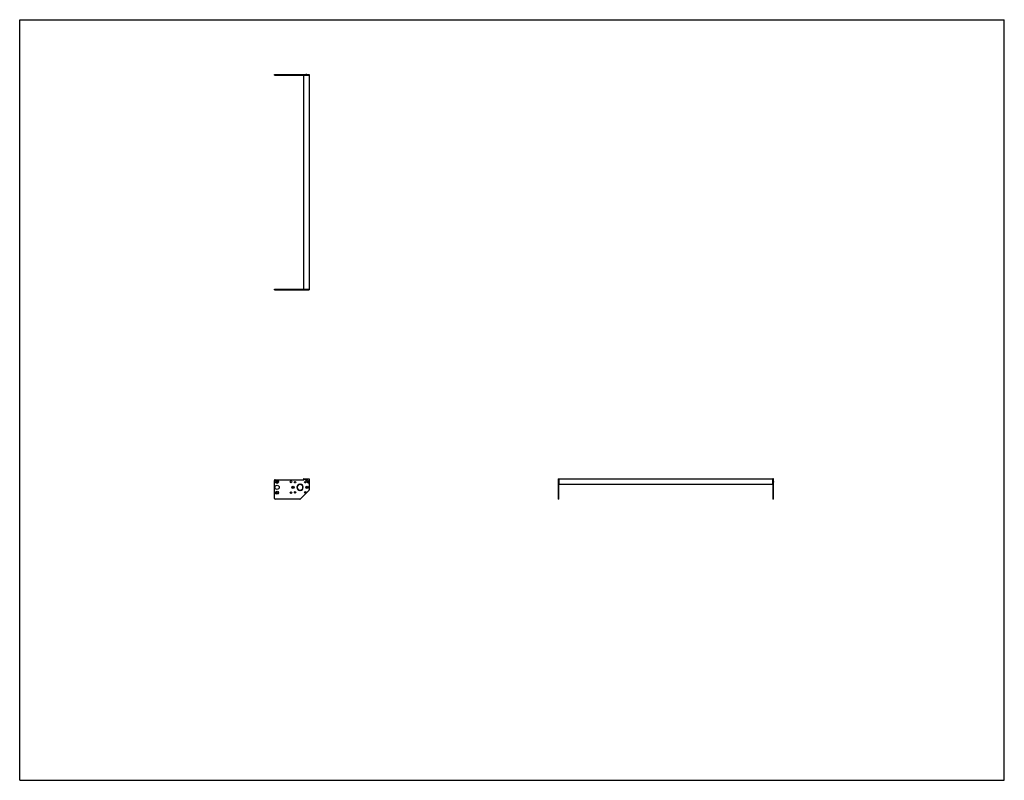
# Model space of a CAD drawing. Header units: inches. Extents: x 0 to 176, y 0 to 136.
import ezdxf

# ---------------------------------------------------------------- set-up
doc = ezdxf.new("R2010")
doc.units = ezdxf.units.IN
doc.header["$LTSCALE"] = 9.68
doc.header["$MEASUREMENT"] = 0
doc.layers.get('0').update_dxf_attribs({"linetype": 'CONTINUOUS'})
for name, color, linetype in [('350539_WW_1_BL3', 7, 'CONTINUOUS'), ('350540_1_1_BL0', 7, 'CONTINUOUS'), ('350541_1_1_BL4', 7, 'CONTINUOUS'), ('930410M_1_1_BL1', 7, 'CONTINUOUS'), ('930410M_1_1_BL2', 7, 'CONTINUOUS'), ('930410M_1_1_BL5', 7, 'CONTINUOUS'), ('930410M_1_1_BL6', 7, 'CONTINUOUS')]:
    doc.layers.add(name, color=color, linetype=linetype)

# ---------------------------------------------------------------- blocks, each defined once
blk = doc.blocks.new('350540_1_1_BL0', base_point=(70.97, 69.05))
at = {"layer": '350540_1_1_BL0', "color": 7, "linetype": 'CONTINUOUS'}
for p, q in [((45.53, 87.84), (50.71, 87.84)), ((45.53, 87.72), (45.53, 87.84)), ((45.53, 87.72), (51.16, 87.72)), ((50.81, 87.72), (50.81, 87.84)), ((50.96, 87.84), (51.75, 87.84)), ((51.3, 87.72), (51.75, 87.72)), ((51.75, 87.84), (51.75, 87.72)), ((45.53, 50.39), (45.53, 53.63)), ((45.66, 53.75), (50.81, 53.75)), ((50.09, 52.96), (50.09, 52.89)), ((50.15, 52.89), (50.15, 52.96)), ((50.81, 53.75), (50.96, 53.91)), ((50.98, 53.91), (51.72, 53.91)), ((51.75, 53.88), (51.75, 51.92)), ((96.27, 53.91), (96.27, 53.43)), ((96.27, 53.91), (96.4, 53.91)), ((96.27, 53.28), (96.27, 50.26)), ((96.4, 50.26), (96.4, 53.91)), ((50.09, 51.9), (50.09, 51.83)), ((50.15, 51.83), (50.15, 51.9)), ((51.71, 51.83), (50.18, 50.3)), ((50.09, 50.26), (45.66, 50.26)), ((96.4, 50.26), (96.27, 50.26))]:
    blk.add_line(p, q, dxfattribs=at)
for centre, radius in [((46.01, 53.36), 0.266), ((46.01, 53.36), 0.141), ((48.5, 53.36), 0.158), ((49.22, 53.3), 0.125), ((51.03, 53.3), 0.125), ((46.01, 52.39), 0.375), ((46.01, 51.43), 0.266), ((46.01, 51.43), 0.141), ((48.5, 51.43), 0.158), ((48.87, 52.39), 0.21), ((48.87, 52.39), 0.109), ((49.22, 51.49), 0.125), ((51.03, 51.49), 0.125), ((51.37, 52.39), 0.21), ((51.37, 52.39), 0.109)]:
    blk.add_circle(centre, radius, dxfattribs=at)
for centre, radius, start, end in [((45.66, 53.63), 0.125, 90, 180), ((50.12, 52.39), 0.562, 93.0572, 266.9428), ((50.12, 52.39), 0.5, 93.4398, 266.5602), ((50.12, 52.39), 0.562, 273.0572, 86.9428), ((50.12, 52.39), 0.5, 273.4398, 86.5602), ((50.98, 53.88), 0.03, 90, 135), ((51.23, 53.75), 0.175, 113.8955, 66.1045), ((51.59, 53.35), 0.175, 23.8955, 336.1045), ((51.72, 53.88), 0.03, 0, 90), ((51.63, 51.92), 0.125, 315, 360), ((45.66, 50.39), 0.125, 180, 270), ((50.09, 50.39), 0.125, 270, 315)]:
    blk.add_arc(centre, radius, start, end, dxfattribs=at)
for points, knots in [([(51.16, 87.72), (51.17, 87.72), (51.19, 87.73), (51.23, 87.74), (51.27, 87.73), (51.29, 87.72), (51.3, 87.72)], [0, 0, 0, 0, 0.250032, 0.5, 0.749967, 1, 1, 1, 1]), ([(96.27, 53.43), (96.28, 53.41), (96.29, 53.39), (96.29, 53.37), (96.29, 53.35)], [0, 0, 0, 0, 0.500151, 1, 1, 1, 1]), ([(96.29, 53.35), (96.29, 53.34), (96.29, 53.32), (96.28, 53.3), (96.27, 53.28)], [0, 0, 0, 0, 0.499848, 1, 1, 1, 1])]:
    blk.add_open_spline(points, degree=3, knots=knots, dxfattribs=at)
blk = doc.blocks.new('930410M_1_1_BL1', base_point=(73.86, 53.35))
at = {"layer": '930410M_1_1_BL1', "color": 7, "linetype": 'CONTINUOUS'}
for p, q in [((51.56, 53.4), (51.53, 53.35)), ((51.53, 53.35), (51.56, 53.31)), ((51.56, 53.4), (51.62, 53.4)), ((51.62, 53.31), (51.56, 53.31)), ((51.65, 53.35), (51.62, 53.4)), ((51.62, 53.31), (51.65, 53.35)), ((96.27, 53.42), (96.27, 53.29)), ((96.29, 53.32), (96.29, 53.39))]:
    blk.add_line(p, q, dxfattribs=at)
blk.add_circle((51.59, 53.35), 0.157, dxfattribs=at)
blk = doc.blocks.new('930410M_1_1_BL2', base_point=(51.23, 70.66))
at = {"layer": '930410M_1_1_BL2', "color": 7, "linetype": 'CONTINUOUS'}
for p, q in [((51.17, 87.72), (51.3, 87.72)), ((51.26, 87.73), (51.2, 87.73)), ((51.2, 53.8), (51.17, 53.75)), ((51.17, 53.75), (51.2, 53.71)), ((51.2, 53.8), (51.26, 53.8)), ((51.26, 53.71), (51.2, 53.71)), ((51.29, 53.75), (51.26, 53.8)), ((51.26, 53.71), (51.29, 53.75))]:
    blk.add_line(p, q, dxfattribs=at)
blk.add_circle((51.23, 53.75), 0.157, dxfattribs=at)
blk = doc.blocks.new('350539_WW_1_BL3', base_point=(92.67, 89.5))
at = {"layer": '350539_WW_1_BL3', "color": 7, "linetype": 'CONTINUOUS'}
for p, q in [((50.71, 126.08), (50.71, 87.84)), ((50.71, 126.08), (51.75, 126.08)), ((51.75, 126.08), (51.75, 87.84)), ((50.71, 87.84), (51.75, 87.84)), ((50.77, 53.91), (50.98, 53.91)), ((96.4, 53.91), (96.4, 52.92)), ((96.4, 53.91), (134.64, 53.91)), ((134.64, 52.92), (96.4, 52.92)), ((134.64, 52.95), (134.64, 53.91))]:
    blk.add_line(p, q, dxfattribs=at)
for centre, radius, start, end in [((50.77, 53.85), 0.06, 90, 251.0466), ((50.23, 52.28), 1.6, 68.1639, 71.0466)]:
    blk.add_arc(centre, radius, start, end, dxfattribs=at)
blk = doc.blocks.new('350541_1_1_BL4', base_point=(90.15, 88.23))
at = {"layer": '350541_1_1_BL4', "color": 7, "linetype": 'CONTINUOUS'}
for p, q in [((45.53, 126.08), (45.53, 126.21)), ((45.53, 126.21), (51.16, 126.21)), ((45.53, 126.08), (50.71, 126.08)), ((50.81, 126.08), (50.81, 126.21)), ((50.98, 126.08), (51.75, 126.08)), ((51.3, 126.21), (51.75, 126.21)), ((51.75, 126.21), (51.75, 126.08)), ((134.76, 53.91), (134.64, 53.91)), ((134.64, 53.91), (134.64, 50.26)), ((134.76, 53.43), (134.76, 53.91)), ((134.76, 50.26), (134.76, 53.28)), ((134.76, 50.26), (134.64, 50.26))]:
    blk.add_line(p, q, dxfattribs=at)
for points, knots in [([(51.3, 126.21), (51.29, 126.2), (51.27, 126.19), (51.23, 126.19), (51.19, 126.19), (51.17, 126.2), (51.16, 126.21)], [0, 0, 0, 0, 0.250032, 0.5, 0.749967, 1, 1, 1, 1]), ([(134.76, 53.43), (134.76, 53.41), (134.75, 53.39), (134.75, 53.37), (134.75, 53.35)], [0, 0, 0, 0, 0.500161, 1, 1, 1, 1]), ([(134.75, 53.35), (134.75, 53.34), (134.75, 53.32), (134.76, 53.3), (134.76, 53.28)], [0, 0, 0, 0, 0.499848, 1, 1, 1, 1])]:
    blk.add_open_spline(points, degree=3, knots=knots, dxfattribs=at)
blk = doc.blocks.new('930410M_1_1_BL5', base_point=(51.23, 126.2))
at = {"layer": '930410M_1_1_BL5', "color": 7, "linetype": 'CONTINUOUS'}
for p, q in [((51.3, 126.21), (51.17, 126.21)), ((51.2, 126.19), (51.26, 126.19))]:
    blk.add_line(p, q, dxfattribs=at)
blk = doc.blocks.new('930410M_1_1_BL6', base_point=(134.75, 53.35))
at = {"layer": '930410M_1_1_BL6', "color": 7, "linetype": 'CONTINUOUS'}
for p, q in [((134.75, 53.39), (134.75, 53.32)), ((134.76, 53.29), (134.76, 53.42))]:
    blk.add_line(p, q, dxfattribs=at)

msp = doc.modelspace()

# ---------------------------------------------------------------- linework, layer by layer
at = {"color": 7, "linetype": 'CONTINUOUS'}
for p, q in [((0, 0), (0, 136)), ((0, 136), (176, 136)), ((176, 0), (176, 136)), ((0, 0), (176, 0))]:
    msp.add_line(p, q, dxfattribs=at)

# ---------------------------------------------------------------- block references
at = {"layer": '350539_WW_1_BL3'}
msp.add_blockref('350539_WW_1_BL3', (92.67, 89.5), dxfattribs=at)
at = {"layer": '350540_1_1_BL0'}
msp.add_blockref('350540_1_1_BL0', (70.97, 69.05), dxfattribs=at)
at = {"layer": '350541_1_1_BL4'}
msp.add_blockref('350541_1_1_BL4', (90.15, 88.23), dxfattribs=at)
at = {"layer": '930410M_1_1_BL1'}
msp.add_blockref('930410M_1_1_BL1', (73.86, 53.35), dxfattribs=at)
at = {"layer": '930410M_1_1_BL2'}
msp.add_blockref('930410M_1_1_BL2', (51.23, 70.66), dxfattribs=at)
at = {"layer": '930410M_1_1_BL5'}
msp.add_blockref('930410M_1_1_BL5', (51.23, 126.2), dxfattribs=at)
at = {"layer": '930410M_1_1_BL6'}
msp.add_blockref('930410M_1_1_BL6', (134.75, 53.35), dxfattribs=at)

doc.saveas('drawing.dxf')
